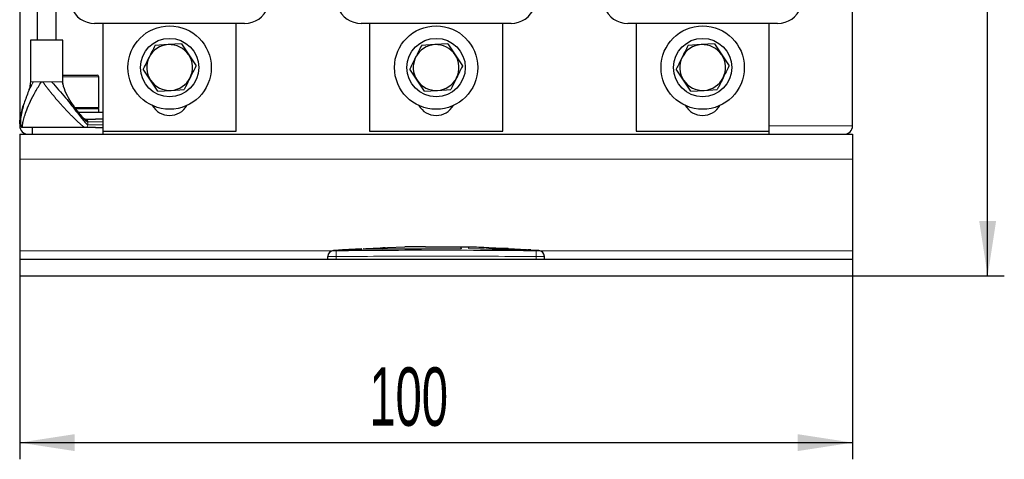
# Model space of a CAD drawing. Header units: millimetres. Extents: x 5 to 418, y 2 to 292.
# Tile 10 of 41: x 79 to 138, y 164 to 190. Entities that reach past the tile are written whole.
import ezdxf

# ---------------------------------------------------------------- set-up
doc = ezdxf.new("R2010")
doc.units = ezdxf.units.MM
doc.layers.add('SLD-0', color=7, linetype='Continuous')
doc.styles.add('SLDTEXTSTYLE0', font='TXT', dxfattribs={"width": 0.605})
doc.dimstyles.new('SLDDIMSTYLE0', dxfattribs={"dimtxt": 3.5, "dimasz": 3.302, "dimexe": 0, "dimexo": 0.0625, "dimgap": 0.875, "dimtad": 1, "dimlfac": 2, "dimrnd": 1e-09, "dimzin": 12, "dimdsep": 46, "dimtxsty": 'SLDTEXTSTYLE0', "dimsah": 1, "dimcen": 0.09, "dimadec": 0, "dimazin": 3, "dimtfac": 1, "dimtofl": 0, "dimtmove": 0, "dimatfit": 3, "dimfxl": 1, "dimfrac": 2, "dimtolj": 1, "dimtzin": 12, "dimarcsym": 0})

# ---------------------------------------------------------------- blocks, each defined once
blk = doc.blocks.new('_D')
at = {"layer": 'SLD-0', "color": 7}
for p, q in [((78.512, 175.08), (78.512, 164.08)), ((128.512, 175.08), (128.512, 164.08)), ((78.512, 165.08), (128.512, 165.08))]:
    blk.add_line(p, q, dxfattribs=at)
for points in [[(78.512, 165.08), (81.814, 164.572), (81.814, 165.588)], [(128.512, 165.08), (125.21, 165.588), (125.21, 164.572)]]:
    blk.add_solid(points, dxfattribs=at)
at = {"layer": 'SLD-0', "color": 7, "insert": (99.502, 169.592), "char_height": 3.5, "attachment_point": 1, "style": 'SLDTEXTSTYLE0'}
blk.add_mtext('100', dxfattribs=at)
blk = doc.blocks.new('_D_1')
at = {"layer": 'SLD-0', "color": 7}
for p, q in [((114.137, 241.68), (137.622, 241.68)), ((136.622, 175.08), (136.622, 241.68)), ((128.512, 175.08), (137.622, 175.08))]:
    blk.add_line(p, q, dxfattribs=at)
for points in [[(136.622, 241.68), (136.114, 238.378), (137.13, 238.378)], [(136.622, 175.08), (137.13, 178.382), (136.114, 178.382)]]:
    blk.add_solid(points, dxfattribs=at)
at = {"layer": 'SLD-0', "color": 7, "insert": (132.11, 202.364), "char_height": 3.5, "attachment_point": 1, "rotation": 90, "style": 'SLDTEXTSTYLE0'}
blk.add_mtext('133,2', dxfattribs=at)

msp = doc.modelspace()

# ---------------------------------------------------------------- linework, layer by layer
at = {"color": 7, "linetype": 'Continuous', "lineweight": 25}
for p, q in [((79.552, 213.4874), (79.552, 189.2298)), ((78.512, 210.0798), (78.512, 184.0798)), ((128.512, 184.0798), (128.512, 210.0798)), ((80.702, 189.2298), (80.702, 191.6798)), ((92.0128, 190.2298), (83.0112, 190.2298)), ((83.512, 190.2298), (83.512, 183.7548)), ((91.512, 183.7548), (91.512, 190.2298)), ((108.0128, 190.2298), (99.0112, 190.2298)), ((99.512, 190.2298), (99.512, 183.7548)), ((107.512, 183.7548), (107.512, 190.2298)), ((124.0128, 190.2298), (115.0112, 190.2298)), ((115.512, 190.2298), (115.512, 183.7548)), ((123.512, 183.7548), (123.512, 190.2298)), ((79.152, 189.2298), (79.152, 186.7298)), ((81.102, 189.2298), (79.152, 189.2298)), ((81.102, 186.7298), (81.102, 189.2298)), ((87.4275, 188.9522), (86.6352, 188.9034)), ((88.2199, 189.001), (87.4275, 188.9522)), ((88.2199, 189.001), (88.6583, 188.3392)), ((103.4275, 188.9522), (102.6352, 188.9034)), ((104.2199, 189.001), (103.4275, 188.9522)), ((104.2199, 189.001), (104.6583, 188.3392)), ((119.4275, 188.9522), (118.6352, 188.9034)), ((120.2199, 189.001), (119.4275, 188.9522)), ((120.2199, 189.001), (120.6583, 188.3392)), ((88.6583, 188.3392), (89.0967, 187.6774)), ((104.6583, 188.3392), (105.0967, 187.6774)), ((120.6583, 188.3392), (121.0967, 187.6774)), ((86.3657, 186.8204), (85.9273, 187.4822)), ((102.3657, 186.8204), (101.9273, 187.4822)), ((118.3657, 186.8204), (117.9273, 187.4822)), ((81.102, 187.1298), (83.162, 187.1298)), ((83.262, 185.1798), (83.262, 187.0298)), ((86.8041, 186.1586), (86.3657, 186.8204)), ((102.8041, 186.1586), (102.3657, 186.8204)), ((118.8041, 186.1586), (118.3657, 186.8204)), ((79.2049, 186.457), (79.2027, 186.572)), ((81.1314, 186.5577), (81.0949, 186.7298)), ((86.8041, 186.1586), (87.5965, 186.2074)), ((87.5965, 186.2074), (88.3889, 186.2562)), ((102.8041, 186.1586), (103.5965, 186.2074)), ((103.5965, 186.2074), (104.3889, 186.2562)), ((118.8041, 186.1586), (119.5965, 186.2074)), ((119.5965, 186.2074), (120.3889, 186.2562)), ((81.8218, 185.1298), (83.262, 185.1298)), ((83.262, 184.8798), (83.262, 185.1298)), ((83.512, 184.8798), (82.0268, 184.8798)), ((82.4453, 184.4798), (83.0612, 184.4798)), ((83.512, 184.4798), (83.0612, 184.4798)), ((82.4453, 183.9798), (78.7203, 183.9798)), ((79.262, 183.9798), (79.262, 183.5798)), ((83.0612, 183.9798), (82.4453, 183.9798)), ((83.0612, 183.9798), (83.512, 183.9798)), ((78.512, 183.5798), (128.512, 183.5798)), ((78.512, 183.5798), (78.512, 182.0798)), ((83.512, 183.7548), (91.512, 183.7548)), ((83.512, 183.7548), (83.512, 183.5798)), ((99.512, 183.7548), (107.512, 183.7548)), ((115.512, 183.7548), (123.512, 183.7548)), ((123.512, 183.5798), (123.512, 183.7548)), ((128.512, 183.5798), (128.512, 182.0798)), ((78.512, 182.0798), (78.512, 176.5798)), ((128.512, 182.0798), (128.512, 176.5798)), ((100.5901, 176.7672), (99.2853, 176.7081)), ((100.4578, 176.7612), (100.3079, 176.766)), ((100.3079, 176.766), (100.4789, 176.7621)), ((101.6196, 176.8051), (100.5863, 176.7705)), ((102.8651, 176.8332), (105.4543, 176.8107)), ((102.8651, 176.8073), (102.8651, 176.8332)), ((105.4543, 176.8007), (102.8651, 176.8232)), ((105.0169, 176.7962), (102.8651, 176.8073)), ((105.0169, 176.745), (105.0169, 176.7962)), ((105.4543, 176.8107), (105.4543, 176.7706)), ((106.6736, 176.7704), (106.6736, 176.7513)), ((107.5442, 176.7316), (106.6736, 176.7704)), ((106.6736, 176.7604), (107.5442, 176.7216)), ((106.6736, 176.7513), (107.5442, 176.7166)), ((78.512, 176.5798), (78.512, 176.0798)), ((97.012, 176.0798), (97.012, 176.2358)), ((97.9566, 176.6383), (97.3418, 176.6007)), ((99.0564, 176.6977), (97.889, 176.6449)), ((97.9568, 176.624), (99.0559, 176.6601)), ((99.0559, 176.65), (97.9568, 176.614)), ((97.9568, 176.624), (97.9568, 176.614)), ((99.0559, 176.6601), (99.0559, 176.65)), ((99.1265, 176.7105), (100.2664, 176.693)), ((100.2664, 176.683), (99.1302, 176.7005)), ((100.2664, 176.693), (105.0169, 176.7242)), ((105.0169, 176.7141), (100.2664, 176.683)), ((100.2664, 176.693), (100.2664, 176.683)), ((105.0169, 176.7242), (105.0169, 176.7141)), ((105.4543, 176.7184), (108.2928, 176.6499)), ((105.4543, 176.7184), (105.4543, 176.7083)), ((108.2928, 176.6399), (105.4543, 176.7083)), ((108.9389, 176.6519), (107.8612, 176.7022)), ((107.8629, 176.7007), (107.8629, 176.7108)), ((109.0761, 176.6353), (109.0761, 176.6253)), ((109.6821, 176.6004), (109.1777, 176.6294)), ((109.2046, 176.6275), (109.2046, 176.6375)), ((110.012, 176.0798), (110.012, 176.2357)), ((128.512, 176.5798), (128.512, 176.0798)), ((78.512, 176.0798), (78.512, 175.0798)), ((78.512, 176.0798), (128.512, 176.0798)), ((128.512, 176.0798), (128.512, 175.0798)), ((78.512, 175.0798), (128.512, 175.0798))]:
    msp.add_line(p, q, dxfattribs=at)
at = {"color": 7, "linetype": 'Continuous', "lineweight": 18}
for p, q in [((83.262, 187.0298), (81.102, 187.0298)), ((79.7186, 186.7298), (79.8257, 186.7298)), ((79.8257, 186.7298), (79.8845, 186.7298)), ((79.8845, 186.7298), (79.9353, 186.7298)), ((81.0543, 186.7298), (81.0949, 186.7298)), ((81.0949, 186.7298), (81.0889, 186.7298)), ((81.8174, 185.1798), (83.2411, 185.1798)), ((83.2411, 185.1798), (83.262, 185.1798)), ((82.6038, 184.3131), (82.6038, 184.1465)), ((83.512, 184.3131), (82.6038, 184.3131)), ((83.512, 184.1465), (82.6038, 184.1465)), ((128.512, 184.0798), (123.512, 184.0798)), ((78.512, 182.0798), (128.512, 182.0798)), ((78.512, 176.5798), (97.2409, 176.5798)), ((97.5078, 176.5857), (97.512, 176.2358)), ((97.512, 176.0798), (97.512, 176.2358)), ((107.5442, 176.7316), (107.5442, 176.7216)), ((108.2928, 176.6499), (108.2928, 176.6399)), ((109.5163, 176.5857), (109.512, 176.2358)), ((109.512, 176.0798), (109.512, 176.2358)), ((109.7831, 176.5798), (128.512, 176.5798))]:
    msp.add_line(p, q, dxfattribs=at)
at = {"color": 7, "linetype": 'Continuous', "lineweight": 25}
for centre, radius in [((87.512, 187.5798), 2.5), ((103.512, 187.5798), 2.5), ((119.512, 187.5798), 2.5), ((87.512, 187.5798), 1.75), ((103.512, 187.5798), 1.75), ((119.512, 187.5798), 1.75)]:
    msp.add_circle(centre, radius, dxfattribs=at)
for centre, radius, start, end in [((83.0112, 191.7298), 1.5, 201.352363, 270), ((92.0128, 191.7298), 1.5, 270, 338.647637), ((99.0112, 191.7298), 1.5, 201.352363, 270), ((108.0128, 191.7298), 1.5, 270, 338.647637), ((115.0112, 191.7298), 1.5, 201.352363, 270), ((124.0128, 191.7298), 1.5, 270, 338.647637), ((87.512, 187.5798), 1.375, 93.52288, 153.52288), ((87.512, 187.5798), 1.375, 33.52288, 93.52288), ((103.512, 187.5798), 1.375, 93.52288, 153.52288), ((103.512, 187.5798), 1.375, 33.52288, 93.52288), ((119.512, 187.5798), 1.375, 93.52288, 153.52288), ((119.512, 187.5798), 1.375, 33.52288, 93.52288), ((87.512, 187.5798), 1.375, 153.52288, 213.52288), ((87.512, 187.5798), 1.375, 333.52288, 33.52288), ((103.512, 187.5798), 1.375, 153.52288, 213.52288), ((103.512, 187.5798), 1.375, 333.52288, 33.52288), ((119.512, 187.5798), 1.375, 153.52288, 213.52288), ((119.512, 187.5798), 1.375, 333.52288, 33.52288), ((83.162, 187.0298), 0.1, 0, 90), ((87.512, 187.5798), 1.375, 213.52288, 273.52288), ((87.512, 187.5798), 1.375, 273.52288, 333.52288), ((103.512, 187.5798), 1.375, 213.52288, 273.52288), ((103.512, 187.5798), 1.375, 273.52288, 333.52288), ((119.512, 187.5798), 1.375, 213.52288, 273.52288), ((119.512, 187.5798), 1.375, 273.52288, 333.52288), ((83.212, 185.1798), 0.05, 270, 0), ((87.512, 185.9048), 1.2, 209.907469, 330.092531), ((103.512, 185.9048), 1.2, 209.907469, 330.092531), ((119.512, 185.9048), 1.2, 209.907469, 330.092531), ((79.012, 184.0798), 0.5, 180, 270), ((128.012, 184.0798), 0.5, 270, 0), ((97.362, 176.2514), 0.35, 93.308358, 180.001701), ((109.662, 176.2514), 0.35, 359.998284, 86.658763)]:
    msp.add_arc(centre, radius, start, end, dxfattribs=at)
at = {"color": 7, "linetype": 'Continuous', "lineweight": 18}
for centre, start, end in [((97.362, 176.2357), 90.990495, 179.998049), ((109.662, 176.2357), 0.001948, 89.00993)]:
    msp.add_arc(centre, 0.35, start, end, dxfattribs=at)
at = {"color": 7, "linetype": 'Continuous', "lineweight": 25}
for points, knots in [([(86.6352, 188.9034), (86.6315, 188.8961), (86.5149, 188.6619), (86.3962, 188.4237), (86.2812, 188.1928)], [0, 0, 0, 0, 0.0310695, 1, 1, 1, 1]), ([(102.6352, 188.9034), (102.6315, 188.8961), (102.5149, 188.6619), (102.3962, 188.4237), (102.2812, 188.1928)], [0, 0, 0, 0, 0.0310695, 1, 1, 1, 1]), ([(118.6352, 188.9034), (118.6315, 188.8961), (118.5149, 188.6619), (118.3962, 188.4237), (118.2812, 188.1928)], [0, 0, 0, 0, 0.0310695, 1, 1, 1, 1]), ([(86.2812, 188.1928), (86.1917, 188.0131), (86.073, 187.7747), (85.9561, 187.54), (85.9273, 187.4822)], [0, 0, 0, 0, 0.7539542, 1, 1, 1, 1]), ([(102.2812, 188.1928), (102.1917, 188.0131), (102.073, 187.7747), (101.9561, 187.54), (101.9273, 187.4822)], [0, 0, 0, 0, 0.7539542, 1, 1, 1, 1]), ([(118.2812, 188.1928), (118.1917, 188.0131), (118.073, 187.7747), (117.9561, 187.54), (117.9273, 187.4822)], [0, 0, 0, 0, 0.75395418, 1, 1, 1, 1]), ([(89.0967, 187.6774), (89.0931, 187.6701), (88.9764, 187.4359), (88.8578, 187.1976), (88.7428, 186.9668)], [0, 0, 0, 0, 0.0310695, 1, 1, 1, 1]), ([(105.0967, 187.6774), (105.0931, 187.6701), (104.9764, 187.4359), (104.8578, 187.1976), (104.7428, 186.9668)], [0, 0, 0, 0, 0.0310695, 1, 1, 1, 1]), ([(121.0967, 187.6774), (121.0931, 187.6701), (120.9764, 187.4359), (120.8578, 187.1976), (120.7428, 186.9668)], [0, 0, 0, 0, 0.0310695, 1, 1, 1, 1]), ([(88.7428, 186.9668), (88.6533, 186.787), (88.5345, 186.5486), (88.4176, 186.3139), (88.3889, 186.2562)], [0, 0, 0, 0, 0.7539542, 1, 1, 1, 1]), ([(104.7428, 186.9668), (104.6533, 186.787), (104.5345, 186.5486), (104.4176, 186.3139), (104.3889, 186.2562)], [0, 0, 0, 0, 0.7539542, 1, 1, 1, 1]), ([(120.7428, 186.9668), (120.6533, 186.787), (120.5345, 186.5486), (120.4176, 186.3139), (120.3889, 186.2562)], [0, 0, 0, 0, 0.7539542, 1, 1, 1, 1]), ([(78.7203, 183.9798), (78.7121, 183.9833), (78.6929, 183.9915), (78.6848, 184.0372), (78.683, 184.1438), (78.7195, 184.349), (78.8054, 184.6632), (78.9447, 185.0639), (79.152, 185.5514), (79.4357, 186.1192), (79.6972, 186.5285), (79.8257, 186.7298)], [0, 0, 0, 0, 0.02364069, 0.05500211, 0.09383847, 0.2108677, 0.33862407, 0.48005245, 0.65601625, 0.83089203, 1, 1, 1, 1]), ([(79.1524, 186.7298), (79.1429, 186.6255), (79.1222, 186.3969), (78.9503, 185.9203), (78.8302, 185.5841), (78.7452, 185.346)], [0, 0, 0, 0, 0.1965876, 0.4311249, 1, 1, 1, 1]), ([(80.4283, 186.7298), (80.712, 186.4112), (81.2671, 185.7878), (81.8356, 185.0404), (82.2133, 184.5566), (82.3885, 184.3405), (82.499, 184.2208), (82.5621, 184.1608), (82.5909, 184.1509), (82.6038, 184.1465)], [0, 0, 0, 0, 0.3446051, 0.6743687, 0.7964095, 0.8961018, 0.9379496, 0.9723359, 1, 1, 1, 1]), ([(81.0543, 186.7298), (81.1041, 186.549), (81.2053, 186.1813), (81.4987, 185.6396), (81.8653, 185.0838), (82.212, 184.6516), (82.4665, 184.399), (82.5648, 184.3238), (82.5913, 184.3166), (82.6038, 184.3131)], [0, 0, 0, 0, 0.1978098, 0.4021373, 0.6008089, 0.8492824, 0.9363289, 0.970078, 1, 1, 1, 1]), ([(81.1186, 186.5349), (81.1159, 186.5512), (81.1106, 186.5832), (81.1039, 186.6519), (81.1031, 186.6983), (81.1025, 186.7298)], [0, 0, 0, 0, 0.2482966, 0.4899693, 1, 1, 1, 1]), ([(78.5618, 184.1465), (78.5535, 184.1501), (78.5352, 184.158), (78.5243, 184.2075), (78.5184, 184.3222), (78.5606, 184.6541), (78.6351, 185.02), (78.733, 185.2955), (78.7449, 185.3291)], [0, 0, 0, 0, 0.05006049, 0.11104379, 0.18432812, 0.40419465, 0.92733956, 1, 1, 1, 1]), ([(78.7491, 185.3588), (78.6715, 185.0688), (78.555, 184.6336), (78.5468, 184.2124), (78.584, 184.0626), (78.6179, 184.0094), (78.6439, 183.999), (78.6558, 183.9942)], [0, 0, 0, 0, 0.5335318, 0.8007618, 0.9137608, 0.9607373, 1, 1, 1, 1]), ([(82.4453, 184.4798), (82.4331, 184.4829), (82.4074, 184.4894), (82.3521, 184.5282), (82.3142, 184.5616), (82.2985, 184.5755)], [0, 0, 0, 0, 0.3471938, 0.7295951, 1, 1, 1, 1]), ([(102.8651, 176.8156), (102.4719, 176.8246), (102.0564, 176.8341), (101.6416, 176.8148), (101.6193, 176.8138)], [0, 0, 0, 0, 0.9463395, 1, 1, 1, 1]), ([(106.6736, 176.7576), (106.2771, 176.783), (105.7551, 176.8164), (105.2323, 176.814), (105.1067, 176.8135)], [0, 0, 0, 0, 0.7598031, 1, 1, 1, 1]), ([(97.012, 176.2358), (97.012, 176.2416), (97.012, 176.2509), (97.012, 176.2499), (97.012, 176.2495)], [0, 0, 0, 0, 0.6377978, 1, 1, 1, 1]), ([(107.5442, 176.7166), (107.58, 176.7152), (107.6517, 176.7123), (107.7471, 176.7097), (107.8196, 176.7086), (107.8611, 176.7092), (107.8669, 176.7112), (107.8364, 176.7146), (107.7729, 176.7192), (107.6837, 176.7245), (107.6024, 176.7288), (107.5554, 176.7311), (107.5442, 176.7316)], [0, 0, 0, 0, 0.1073587, 0.214721, 0.322003, 0.4292233, 0.5364373, 0.6436973, 0.7510459, 0.8585026, 0.9660513, 1, 1, 1, 1]), ([(107.5442, 176.7216), (107.58, 176.7198), (107.6518, 176.7162), (107.7476, 176.7107), (107.819, 176.706), (107.8593, 176.7025), (107.859, 176.7012), (107.8588, 176.7007)], [0, 0, 0, 0, 0.2150885, 0.4301767, 0.6452497, 0.8601714, 1, 1, 1, 1]), ([(108.2928, 176.6499), (108.388, 176.6472), (108.5784, 176.6419), (108.8307, 176.6378), (108.9947, 176.6356), (109.0556, 176.6354), (109.0761, 176.6353)], [0, 0, 0, 0, 0.2851253, 0.5702516, 0.8553553, 1, 1, 1, 1]), ([(109.0761, 176.6253), (109.0314, 176.6256), (108.942, 176.6262), (108.7113, 176.6297), (108.4839, 176.6342), (108.3409, 176.6384), (108.2928, 176.6399)], [0, 0, 0, 0, 0.285052, 0.570102, 0.8551915, 1, 1, 1, 1]), ([(109.0761, 176.6353), (109.1264, 176.6351), (109.227, 176.6347), (109.1989, 176.6398), (109.0732, 176.6482), (109.0125, 176.6523)], [0, 0, 0, 0, 0.3407821, 0.6815687, 1, 1, 1, 1]), ([(109.1869, 176.6275), (109.1918, 176.6268), (109.2086, 176.6242), (109.1311, 176.6248), (109.0761, 176.6253)], [0, 0, 0, 0, 0.2906381, 1, 1, 1, 1]), ([(110.012, 176.2495), (110.012, 176.25), (110.012, 176.2513), (110.012, 176.2421), (110.012, 176.2357)], [0, 0, 0, 0, 0.3187816, 1, 1, 1, 1])]:
    msp.add_open_spline(points, degree=3, knots=knots, dxfattribs=at)
at = {"color": 7, "linetype": 'Continuous', "lineweight": 18}
for points, knots in [([(78.7449, 185.3291), (78.814, 185.547), (78.9627, 186.0162), (79.2072, 186.4809), (79.3382, 186.7298)], [0, 0, 0, 0, 0.4644314, 1, 1, 1, 1]), ([(79.158, 186.7298), (79.1581, 186.7298), (79.1582, 186.7298), (79.2171, 186.7298), (79.2978, 186.7298), (79.3382, 186.7298)], [0, 0, 0, 0, 0.2500965, 0.6250483, 1, 1, 1, 1]), ([(79.8845, 186.7298), (80.0753, 186.4776), (80.4633, 185.9644), (81.0666, 185.2772), (81.5676, 184.7459), (81.9498, 184.371), (82.197, 184.1465), (82.3461, 184.0287), (82.4178, 183.9857), (82.4368, 183.9816), (82.4453, 183.9798)], [0, 0, 0, 0, 0.21739, 0.4423174, 0.6594108, 0.787, 0.893131, 0.9629117, 0.9834307, 1, 1, 1, 1]), ([(97.512, 176.2358), (97.4558, 176.2356), (97.3434, 176.2353), (97.1936, 176.2351), (97.0805, 176.2351), (97.0206, 176.2353), (97.0144, 176.2356), (97.012, 176.2358)], [0, 0, 0, 0, 0.21467234, 0.42935197, 0.64402607, 0.85869541, 1, 1, 1, 1]), ([(97.3417, 176.5992), (97.3407, 176.6002), (97.3386, 176.6021), (97.3503, 176.591), (97.3559, 176.5857)], [0, 0, 0, 0, 0.5163754, 1, 1, 1, 1]), ([(97.3559, 176.5857), (97.3568, 176.5856), (97.359, 176.5853), (97.3775, 176.585), (97.4118, 176.585), (97.4569, 176.5852), (97.4908, 176.5855), (97.5078, 176.5857)], [0, 0, 0, 0, 0.1406569, 0.3555038, 0.5710329, 0.7861716, 1, 1, 1, 1]), ([(97.5078, 176.5857), (99.5093, 176.6035), (103.5122, 176.639), (107.515, 176.6035), (109.5163, 176.5857)], [0, 0, 0, 0, 0.50003916, 1, 1, 1, 1]), ([(109.512, 176.2358), (107.5122, 176.2551), (103.5122, 176.2937), (99.5122, 176.2551), (97.512, 176.2358)], [0, 0, 0, 0, 0.499961, 1, 1, 1, 1]), ([(110.012, 176.2357), (110.0065, 176.2356), (109.9954, 176.2352), (109.9092, 176.2351), (109.7824, 176.2351), (109.6418, 176.2353), (109.5489, 176.2357), (109.512, 176.2358)], [0, 0, 0, 0, 0.2146728, 0.4293525, 0.6440267, 0.8586958, 1, 1, 1, 1]), ([(109.5163, 176.5857), (109.5273, 176.5856), (109.5554, 176.5853), (109.5977, 176.585), (109.6361, 176.585), (109.6625, 176.5852), (109.6662, 176.5855), (109.6681, 176.5857)], [0, 0, 0, 0, 0.14056682, 0.35532754, 0.57084354, 0.78604362, 1, 1, 1, 1]), ([(109.6681, 176.5857), (109.6745, 176.5917), (109.6839, 176.6007), (109.6825, 176.5994), (109.6821, 176.5989)], [0, 0, 0, 0, 0.6810035, 1, 1, 1, 1])]:
    msp.add_open_spline(points, degree=3, knots=knots, dxfattribs=at)
for points in [[(79.3382, 186.7298), (79.3916, 186.7298), (79.4984, 186.7298), (79.6452, 186.7298), (79.7186, 186.7298)], [(79.9353, 186.7298), (80.0184, 186.7298), (80.1846, 186.7298), (80.3471, 186.7298), (80.4283, 186.7298)], [(80.4283, 186.7298), (80.4996, 186.7298), (80.6421, 186.7298), (80.822, 186.7298), (80.9684, 186.7298), (81.0257, 186.7298), (81.0543, 186.7298)], [(82.4453, 184.4798), (82.4563, 184.4791), (82.4783, 184.4777), (82.5098, 184.4665), (82.5389, 184.4495), (82.5547, 184.4333), (82.5626, 184.4252)], [(82.5626, 184.4252), (82.5688, 184.4173), (82.5811, 184.4014), (82.5939, 184.3735), (82.6023, 184.3439), (82.6033, 184.3234), (82.6038, 184.3131)], [(82.6038, 184.1465), (82.6014, 184.1246), (82.5967, 184.0809), (82.56, 184.0259), (82.5076, 183.9873), (82.4661, 183.9823), (82.4453, 183.9798)]]:
    msp.add_open_spline(points, degree=3, dxfattribs=at)
at = {"color": 7, "linetype": 'Continuous', "lineweight": 25}
msp.add_open_spline([(78.7203, 183.9798), (78.6996, 183.9823), (78.658, 183.9873), (78.6056, 184.0259), (78.569, 184.0809), (78.5642, 184.1246), (78.5618, 184.1465)], degree=3, dxfattribs=at)

# ---------------------------------------------------------------- dimensions: what is measured, and where the dimension line sits
at = {"layer": 'SLD-0', "color": 7}
dim = msp.add_linear_dim(base=(136.6217, 241.6798), p1=(128.512, 175.0798), p2=(114.137, 241.6798), angle=90, dimstyle='SLDDIMSTYLE0', dxfattribs=at)
dim.commit()
dim.dimension.update_dxf_attribs({"geometry": '_D_1', "text_midpoint": (136.6217, 208.3798), "dimtype": 160})
dim = msp.add_linear_dim(base=(128.512, 165.0798), p1=(78.512, 175.0798), p2=(128.512, 175.0798), dimstyle='SLDDIMSTYLE0', dxfattribs=at)
dim.commit()
dim.dimension.update_dxf_attribs({"geometry": '_D', "text_midpoint": (103.512, 165.0798), "dimtype": 160})

doc.saveas('drawing.dxf')
